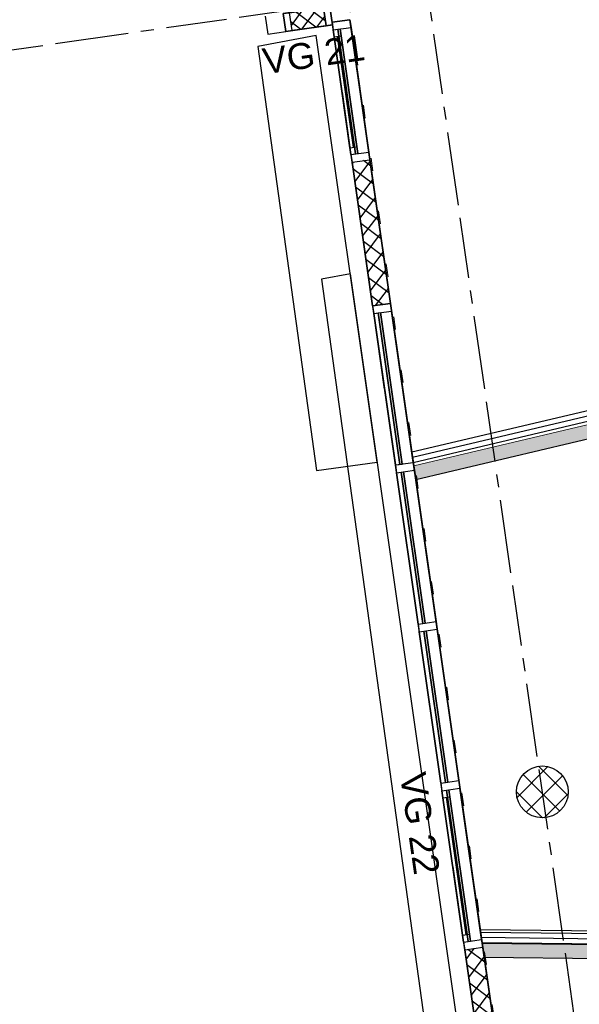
# Model space of a CAD drawing. Extents: x 1006 to 5197, y -24 to 263.
# Tile 104 of 124: x 1081.43 to 1085.75, y 12.36 to 19.96. Entities that reach past the tile are written whole.
import ezdxf

# ---------------------------------------------------------------- set-up
doc = ezdxf.new("R2010")
doc.units = 0
doc.header["$MEASUREMENT"] = 0
doc.linetypes.add('B0602', pattern=[0.3125, 0, -0.3125])
doc.linetypes.add('B0805', pattern=[1.3666666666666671, 0.5666666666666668, -0.1, 0.03333333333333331, -0.09999999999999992, 0.4666666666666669, -0.1000000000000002])
for name, color, linetype in [('21 Buitenwanden', 7, 'Continuous'), ('22 Niet Constr Binnenwanden', 7, 'Continuous'), ('23 Vloeren', 7, 'Continuous'), ('24 Trappen', 7, 'Continuous'), ('28 Draagconstructies', 7, 'Continuous'), ('A Stramien', 7, 'Continuous'), ('T Tekst algemeen', 7, 'Continuous'), ('T Tekst_dim 1_ 100', 7, 'Continuous'), ('Window Markers', 7, 'Continuous')]:
    doc.layers.add(name, color=color, linetype=linetype)
doc.styles.add('GENERATED_STYLE_3', font='Arial')
doc.styles.get("Standard").update_dxf_attribs({"font": 'txt', "bigfont": 'BIGFONT.SHX'})
doc.dimstyles.new('GENERATED_STYLE__5', dxfattribs={"dimtxt": 0.1799999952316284, "dimasz": 0.19, "dimexe": 0.18, "dimexo": 0.04, "dimgap": 0.09, "dimtad": 1, "dimtih": 1, "dimtoh": 1, "dimdec": 0, "dimzin": 0, "dimdsep": 46, "dimtxsty": 'Standard', "dimblk": 'ARROWHEAD_9', "dimblk1": 'ARROWHEAD_9', "dimblk2": 'ARROWHEAD_9', "dimcen": 0.09, "dimclrd": 7, "dimclre": 7, "dimclrt": 7, "dimadec": 1, "dimazin": 0, "dimtfac": 1, "dimtdec": 4, "dimtmove": 0, "dimatfit": 3, "dimfxl": 0, "dimtolj": 1, "dimtzin": 0, "dimarcsym": 0})

# ---------------------------------------------------------------- blocks, each defined once
blk = doc.blocks.new('SLAB_399_2', base_point=(1072.985624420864, 25.8483122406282))
at = {"layer": '23 Vloeren', "color": 255, "linetype": 'B0602', "lineweight": 0, "flags": 128}
blk.add_lwpolyline([(1072.985624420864, 25.8483122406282), (1082.120897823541, 29.47730748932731), (1083.104615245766, 22.58390028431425), (1086.920980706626, 23.13567233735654), (1086.970463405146, 23.14282657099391), (1087.041506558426, 22.64644695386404), (1086.992013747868, 22.6393633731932), (1087.188535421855, 20.77546021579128), (1083.427153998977, 20.23712148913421), (1083.45781805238, 20.02224290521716), (1083.965975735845, 20.09497155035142), (1085.765258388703, 7.523355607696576), (1079.746704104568, 6.661964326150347), (1080.506673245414, 1.352048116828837), (1090.065334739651, 1.352048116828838), (1090.065334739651, 2.35204629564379), (1094.799167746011, 2.35204629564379), (1091.548490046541, 25.06458195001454), (1088.657841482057, 24.65160328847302), (1088.150631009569, 28.19549075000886), (1091.041175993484, 28.60919313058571), (1089.765735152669, 37.52071812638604), (1074.170468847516, 34.62885869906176), (1072.532516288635, 34.62885869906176)], close=True, dxfattribs=at)
blk = doc.blocks.new('SSN_VLIESGEVEL 05 2DE', base_point=(988.2137332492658, 0))
at = {"layer": '21 Buitenwanden', "linetype": 'Continuous'}
h = blk.add_hatch(dxfattribs=at)
h.set_pattern_fill('Raster_100_0002', color=256, style=0, pattern_type=2)
h.set_pattern_definition([(44.99999999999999, (983.6155471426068, -0.05787783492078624), (-0.07071067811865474, 0.07071067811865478), []), (135, (983.6155471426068, -0.05787783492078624), (0.07071067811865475, 0.07071067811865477), [])])
h.paths.add_polyline_path([(983.095733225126, -0.14), (984.2157333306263, -0.14), (984.2157333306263, 0), (983.095733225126, 0)], flags=0)
h = blk.add_hatch(dxfattribs=at)
h.set_pattern_fill('Raster_100_0002', color=256, style=0, pattern_type=2)
h.set_pattern_definition([(44.99999999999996, (990.1032108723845, -0.05620352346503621), (-0.07071067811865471, 0.0707106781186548), []), (135, (990.1032108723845, -0.05620352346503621), (0.07071067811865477, 0.07071067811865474), [])])
h.paths.add_polyline_path([(989.2357331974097, -0.14), (990.4157333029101, -0.14), (990.4157333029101, 0), (989.2357331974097, 0)], flags=0)
for p, q in [((994.4237332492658, 0), (982.0037332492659, 0)), ((982.0037332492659, 0), (982.0037332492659, -0.14)), ((994.4237332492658, 0), (982.0037332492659, 0)), ((982.0037332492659, 0), (982.0637332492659, 0)), ((982.0037332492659, 0), (982.0037332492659, -0.14)), ((982.0037332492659, 0), (982.0037332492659, -0.14)), ((982.0037332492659, 0), (982.0037332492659, -0.14)), ((982.0037332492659, 0), (982.0037332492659, -0.14)), ((982.0037332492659, 0), (982.0037332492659, -0.14)), ((982.0037332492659, 0), (982.0037332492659, -0.14)), ((982.0037332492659, 0), (982.0037332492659, -0.14)), ((982.0037332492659, 0), (982.0037332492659, -0.14)), ((982.0037332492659, 0), (982.0037332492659, -0.14)), ((982.0037332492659, 0), (982.0037332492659, -0.14)), ((982.5497332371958, 0.0001), (982.0637332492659, 0.0001)), ((982.0637332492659, 0), (983.0357332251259, 0)), ((983.0357332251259, 0), (982.0637332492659, 0)), ((982.0637332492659, 0), (982.0637332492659, -0.05400000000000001)), ((982.0637332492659, 0), (982.0637332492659, -0.05400000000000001)), ((982.0637332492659, 0), (983.0357332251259, 0)), ((983.0357332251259, 0), (982.0637332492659, 0)), ((982.0637332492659, 0), (983.0357332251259, 0)), ((983.0357332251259, 0), (982.0637332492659, 0)), ((982.0637332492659, 0), (983.0357332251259, 0)), ((982.0637332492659, 0), (983.0357332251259, 0)), ((983.0357332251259, 0), (982.0637332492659, 0)), ((983.0357332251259, 0), (982.0637332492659, 0)), ((982.0637332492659, 0), (983.0357332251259, 0)), ((982.0637332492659, 0), (982.0637332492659, -0.14)), ((982.0637332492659, 0), (982.0637332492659, -0.14)), ((982.0637332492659, 0), (982.0637332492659, -0.14)), ((982.0637332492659, 0), (982.0637332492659, -0.14)), ((982.0637332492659, 0), (982.0637332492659, -0.14)), ((982.0637332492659, 0), (982.0637332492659, -0.14)), ((982.0637332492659, 0), (982.0637332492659, -0.14)), ((982.0637332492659, 0), (982.0637332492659, -0.14)), ((982.0637332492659, 0), (982.0637332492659, -0.14)), ((982.1177332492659, 0), (982.9817332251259, 0)), ((982.9817332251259, 0), (982.1177332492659, 0)), ((982.1177332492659, 0), (982.1177332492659, -0.05400000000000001)), ((982.1177332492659, 0), (982.1177332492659, -0.05400000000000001)), ((982.5497332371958, 0.0001), (983.0357332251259, 0.0001)), ((982.9817332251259, 0), (982.9817332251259, -0.05400000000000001)), ((982.9817332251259, 0), (982.9817332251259, -0.05400000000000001)), ((983.0357332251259, 0), (983.0357332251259, -0.05400000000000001)), ((983.0357332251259, 0), (983.0357332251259, -0.05400000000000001)), ((983.0357332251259, 0), (983.095733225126, 0)), ((983.0357332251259, 0), (983.0357332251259, -0.14)), ((983.0357332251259, 0), (983.0357332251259, -0.14)), ((983.0357332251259, 0), (983.0357332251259, -0.14)), ((983.0357332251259, 0), (983.0357332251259, -0.14)), ((983.0357332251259, 0), (983.0357332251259, -0.14)), ((983.0357332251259, 0), (983.0357332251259, -0.14)), ((983.0357332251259, 0), (983.0357332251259, -0.14)), ((983.0357332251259, 0), (983.0357332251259, -0.14)), ((983.0357332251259, 0), (983.0357332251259, -0.14)), ((984.2157333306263, 0), (983.095733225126, 0)), ((983.095733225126, 0), (983.095733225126, -0.14)), ((983.095733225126, 0), (984.2157333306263, 0)), ((983.095733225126, 0), (984.2157333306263, 0)), ((984.2157333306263, 0), (983.095733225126, 0)), ((983.095733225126, 0), (984.2157333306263, 0)), ((984.2157333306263, 0), (983.095733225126, 0)), ((983.095733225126, 0), (984.2157333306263, 0)), ((984.2157333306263, 0), (983.095733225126, 0)), ((983.095733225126, 0), (984.2157333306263, 0)), ((984.2157333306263, 0), (983.095733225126, 0)), ((983.095733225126, 0), (983.095733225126, -0.14)), ((983.095733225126, 0), (983.095733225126, -0.14)), ((983.095733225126, 0), (983.095733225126, -0.14)), ((983.095733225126, 0), (983.095733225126, -0.14)), ((983.095733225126, 0), (983.095733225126, -0.14)), ((983.095733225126, 0), (983.095733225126, -0.14)), ((983.095733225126, 0), (983.095733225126, -0.14)), ((983.095733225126, 0), (983.095733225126, -0.14)), ((983.095733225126, 0), (983.095733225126, -0.14)), ((984.2157333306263, -0.14), (984.2157333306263, 0)), ((984.2157333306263, 0), (984.2757333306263, 0)), ((984.2157333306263, 0), (984.2157333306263, -0.14)), ((984.2157333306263, 0), (984.2157333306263, -0.14)), ((984.2157333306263, 0), (984.2157333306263, -0.14)), ((984.2157333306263, 0), (984.2157333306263, -0.14)), ((984.2157333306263, 0), (984.2157333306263, -0.14)), ((984.2157333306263, 0), (984.2157333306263, -0.14)), ((984.2157333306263, 0), (984.2157333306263, -0.14)), ((984.2157333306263, 0), (984.2157333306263, -0.14)), ((984.2157333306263, 0), (984.2157333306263, -0.14)), ((984.8657332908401, 0.0001), (984.2757333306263, 0.0001)), ((984.2757333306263, 0), (985.455733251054, 0)), ((985.455733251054, 0), (984.2757333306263, 0)), ((984.2757333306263, 0), (984.2757333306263, -0.05400000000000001)), ((984.2757333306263, 0), (984.2757333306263, -0.05400000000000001)), ((984.2757333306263, 0), (985.455733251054, 0)), ((984.2757333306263, 0), (985.455733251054, 0)), ((985.455733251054, 0), (984.2757333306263, 0)), ((984.2757333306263, 0), (985.455733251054, 0)), ((985.455733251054, 0), (984.2757333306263, 0)), ((984.2757333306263, 0), (985.455733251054, 0)), ((985.455733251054, 0), (984.2757333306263, 0)), ((984.2757333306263, 0), (985.455733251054, 0)), ((985.455733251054, 0), (984.2757333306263, 0)), ((984.2757333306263, 0), (984.2757333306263, -0.14)), ((984.2757333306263, 0), (984.2757333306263, -0.14)), ((984.2757333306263, 0), (984.2757333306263, -0.14)), ((984.2757333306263, 0), (984.2757333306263, -0.14)), ((984.2757333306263, 0), (984.2757333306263, -0.14)), ((984.2757333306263, 0), (984.2757333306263, -0.14)), ((984.2757333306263, 0), (984.2757333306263, -0.14)), ((984.2757333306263, 0), (984.2757333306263, -0.14)), ((984.2757333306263, 0), (984.2757333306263, -0.14)), ((984.8657332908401, 0.0001), (985.455733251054, 0.0001)), ((985.455733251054, 0), (985.455733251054, -0.05400000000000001)), ((985.455733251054, 0), (985.455733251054, -0.05400000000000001)), ((985.455733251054, 0), (985.5157332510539, 0)), ((985.455733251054, 0), (985.455733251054, -0.14)), ((985.455733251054, 0), (985.455733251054, -0.14)), ((985.455733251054, 0), (985.455733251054, -0.14)), ((985.455733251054, 0), (985.455733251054, -0.14)), ((985.455733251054, 0), (985.455733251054, -0.14)), ((985.455733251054, 0), (985.455733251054, -0.14)), ((985.455733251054, 0), (985.455733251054, -0.14)), ((985.455733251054, 0), (985.455733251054, -0.14)), ((985.455733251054, 0), (985.455733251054, -0.14)), ((985.5157332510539, 0), (986.6957331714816, 0)), ((986.6957331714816, 0), (985.5157332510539, 0)), ((985.5157332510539, 0), (986.6957331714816, 0)), ((985.5157332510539, 0), (986.6957331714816, 0)), ((986.6957331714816, 0), (985.5157332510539, 0)), ((985.5157332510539, 0), (986.6957331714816, 0)), ((986.6957331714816, 0), (985.5157332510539, 0)), ((986.6957331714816, 0), (985.5157332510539, 0)), ((985.5157332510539, 0), (986.6957331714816, 0)), ((985.5157332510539, 0), (985.5157332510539, -0.14)), ((985.5157332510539, 0), (985.5157332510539, -0.14)), ((985.5157332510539, 0), (985.5157332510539, -0.14)), ((985.5157332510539, 0), (985.5157332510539, -0.14)), ((985.5157332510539, 0), (985.5157332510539, -0.14)), ((985.5157332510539, 0), (985.5157332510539, -0.14)), ((985.5157332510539, 0), (985.5157332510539, -0.14)), ((985.5157332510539, 0), (985.5157332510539, -0.14)), ((985.5157332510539, 0), (985.5157332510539, -0.14)), ((986.6957331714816, 0), (986.7557331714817, 0)), ((986.6957331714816, 0), (986.6957331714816, -0.14)), ((986.6957331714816, 0), (986.6957331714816, -0.14)), ((986.6957331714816, 0), (986.6957331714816, -0.14)), ((986.6957331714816, 0), (986.6957331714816, -0.14)), ((986.6957331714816, 0), (986.6957331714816, -0.14)), ((986.6957331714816, 0), (986.6957331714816, -0.14)), ((986.6957331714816, 0), (986.6957331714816, -0.14)), ((986.6957331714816, 0), (986.6957331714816, -0.14)), ((986.6957331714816, 0), (986.6957331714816, -0.14)), ((986.7557331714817, 0), (987.935733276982, 0)), ((986.7557331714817, 0), (987.935733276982, 0)), ((987.935733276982, 0), (986.7557331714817, 0)), ((986.7557331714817, 0), (987.935733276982, 0)), ((987.935733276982, 0), (986.7557331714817, 0)), ((986.7557331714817, 0), (987.935733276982, 0)), ((987.935733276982, 0), (986.7557331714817, 0)), ((986.7557331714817, 0), (987.935733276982, 0)), ((987.935733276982, 0), (986.7557331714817, 0)), ((986.7557331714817, 0), (986.7557331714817, -0.14)), ((986.7557331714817, 0), (986.7557331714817, -0.14)), ((986.7557331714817, 0), (986.7557331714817, -0.14)), ((986.7557331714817, 0), (986.7557331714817, -0.14)), ((986.7557331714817, 0), (986.7557331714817, -0.14)), ((986.7557331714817, 0), (986.7557331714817, -0.14)), ((986.7557331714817, 0), (986.7557331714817, -0.14)), ((986.7557331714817, 0), (986.7557331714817, -0.14)), ((986.7557331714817, 0), (986.7557331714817, -0.14)), ((987.935733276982, 0), (987.995733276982, 0)), ((987.935733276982, 0), (987.935733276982, -0.14)), ((987.935733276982, 0), (987.935733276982, -0.14)), ((987.935733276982, 0), (987.935733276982, -0.14)), ((987.935733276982, 0), (987.935733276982, -0.14)), ((987.935733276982, 0), (987.935733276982, -0.14)), ((987.935733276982, 0), (987.935733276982, -0.14)), ((987.935733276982, 0), (987.935733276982, -0.14)), ((987.935733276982, 0), (987.935733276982, -0.14)), ((987.935733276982, 0), (987.935733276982, -0.14)), ((988.5857332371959, 0.0001), (987.995733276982, 0.0001)), ((987.995733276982, 0), (989.1757331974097, 0)), ((989.1757331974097, 0), (987.995733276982, 0)), ((987.995733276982, 0), (987.995733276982, -0.05400000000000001)), ((987.995733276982, 0), (987.995733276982, -0.05400000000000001)), ((987.995733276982, 0), (989.1757331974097, 0)), ((987.995733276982, 0), (989.1757331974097, 0)), ((989.1757331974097, 0), (987.995733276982, 0)), ((987.995733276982, 0), (989.1757331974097, 0)), ((989.1757331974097, 0), (987.995733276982, 0)), ((987.995733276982, 0), (989.1757331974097, 0)), ((989.1757331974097, 0), (987.995733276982, 0)), ((987.995733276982, 0), (989.1757331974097, 0)), ((989.1757331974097, 0), (987.995733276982, 0)), ((987.995733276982, 0), (987.995733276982, -0.14)), ((987.995733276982, 0), (987.995733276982, -0.14)), ((987.995733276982, 0), (987.995733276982, -0.14)), ((987.995733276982, 0), (987.995733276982, -0.14)), ((987.995733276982, 0), (987.995733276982, -0.14)), ((987.995733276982, 0), (987.995733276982, -0.14)), ((987.995733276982, 0), (987.995733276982, -0.14)), ((987.995733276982, 0), (987.995733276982, -0.14)), ((987.995733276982, 0), (987.995733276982, -0.14)), ((988.0497332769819, 0), (989.1217331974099, 0)), ((989.1217331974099, 0), (988.0497332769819, 0)), ((988.0497332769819, 0), (988.0497332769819, -0.05400000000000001)), ((988.0497332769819, 0), (988.0497332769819, -0.05400000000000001)), ((988.5857332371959, 0.0001), (989.1757331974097, 0.0001)), ((989.1217331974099, 0), (989.1217331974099, -0.05400000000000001)), ((989.1217331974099, 0), (989.1217331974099, -0.05400000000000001)), ((989.1757331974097, 0), (989.1757331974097, -0.05400000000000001)), ((989.1757331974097, 0), (989.1757331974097, -0.05400000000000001)), ((989.1757331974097, 0), (989.2357331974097, 0)), ((989.1757331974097, 0), (989.1757331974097, -0.14)), ((989.1757331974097, 0), (989.1757331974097, -0.14)), ((989.1757331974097, 0), (989.1757331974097, -0.14)), ((989.1757331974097, 0), (989.1757331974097, -0.14)), ((989.1757331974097, 0), (989.1757331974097, -0.14)), ((989.1757331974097, 0), (989.1757331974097, -0.14)), ((989.1757331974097, 0), (989.1757331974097, -0.14)), ((989.1757331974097, 0), (989.1757331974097, -0.14)), ((989.1757331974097, 0), (989.1757331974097, -0.14)), ((990.4157333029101, 0), (989.2357331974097, 0)), ((989.2357331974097, 0), (989.2357331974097, -0.14)), ((989.2357331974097, 0), (991.6557332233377, 0)), ((990.4157333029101, 0), (989.2357331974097, 0)), ((989.2357331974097, 0), (990.4157333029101, 0)), ((989.2357331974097, 0), (990.4157333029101, 0)), ((990.4157333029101, 0), (989.2357331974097, 0)), ((989.2357331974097, 0), (990.4157333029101, 0)), ((990.4157333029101, 0), (989.2357331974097, 0)), ((989.2357331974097, 0), (990.4157333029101, 0)), ((990.4157333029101, 0), (989.2357331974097, 0)), ((989.2357331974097, 0), (989.2357331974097, -0.14)), ((989.2357331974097, 0), (989.2357331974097, -0.14)), ((989.2357331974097, 0), (989.2357331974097, -0.14)), ((989.2357331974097, 0), (989.2357331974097, -0.14)), ((989.2357331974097, 0), (989.2357331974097, -0.14)), ((989.2357331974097, 0), (989.2357331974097, -0.14)), ((989.2357331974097, 0), (989.2357331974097, -0.14)), ((989.2357331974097, 0), (989.2357331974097, -0.14)), ((989.2357331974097, 0), (989.2357331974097, -0.14)), ((982.0637332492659, -0.036), (983.0357332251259, -0.036)), ((983.0357332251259, -0.036), (982.0637332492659, -0.036)), ((982.0637332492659, -0.036), (982.0637332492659, -0.054)), ((982.0637332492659, -0.036), (982.0637332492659, -0.054)), ((982.0637332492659, -0.05400000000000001), (983.0357332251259, -0.05400000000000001)), ((983.0357332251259, -0.05400000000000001), (982.0637332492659, -0.05400000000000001)), ((982.0637332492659, -0.054), (983.0357332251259, -0.054)), ((983.0357332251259, -0.054), (982.0637332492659, -0.054)), ((982.0637332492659, -0.054), (983.0357332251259, -0.054)), ((983.0357332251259, -0.054), (982.0637332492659, -0.054)), ((982.0637332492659, -0.054), (982.0637332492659, -0.0541)), ((982.0637332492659, -0.054), (982.0637332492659, -0.0541)), ((982.0637332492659, -0.054), (983.0357332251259, -0.054)), ((983.0357332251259, -0.054), (982.0637332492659, -0.054)), ((982.0637332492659, -0.054), (982.0637332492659, -0.0541)), ((982.0637332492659, -0.054), (982.0637332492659, -0.0541)), ((982.0637332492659, -0.0541), (983.0357332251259, -0.0541)), ((983.0357332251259, -0.0541), (982.0637332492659, -0.0541)), ((982.0637332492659, -0.0541), (983.0357332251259, -0.0541)), ((983.0357332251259, -0.0541), (982.0637332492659, -0.0541)), ((982.1177332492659, -0.027), (982.9817332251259, -0.027)), ((982.9817332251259, -0.027), (982.1177332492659, -0.027)), ((982.1177332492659, -0.05400000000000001), (982.9817332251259, -0.05400000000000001)), ((982.9817332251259, -0.05400000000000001), (982.1177332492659, -0.05400000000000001)), ((983.0357332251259, -0.036), (983.0357332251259, -0.054)), ((983.0357332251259, -0.036), (983.0357332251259, -0.054)), ((983.0357332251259, -0.054), (983.0357332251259, -0.0541)), ((983.0357332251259, -0.054), (983.0357332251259, -0.0541)), ((983.0357332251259, -0.054), (983.0357332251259, -0.0541)), ((983.0357332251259, -0.054), (983.0357332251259, -0.0541)), ((984.2757333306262, -0.036), (985.455733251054, -0.036)), ((985.455733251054, -0.036), (984.2757333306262, -0.036)), ((984.2757333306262, -0.036), (984.2757333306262, -0.054)), ((984.2757333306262, -0.036), (984.2757333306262, -0.054)), ((984.2757333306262, -0.054), (985.455733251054, -0.054)), ((985.455733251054, -0.054), (984.2757333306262, -0.054)), ((984.2757333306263, -0.05400000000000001), (985.455733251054, -0.05400000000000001)), ((985.455733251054, -0.05400000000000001), (984.2757333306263, -0.05400000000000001)), ((984.2757333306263, -0.054), (985.455733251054, -0.054)), ((985.455733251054, -0.054), (984.2757333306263, -0.054)), ((984.2757333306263, -0.054), (984.2757333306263, -0.0541)), ((984.2757333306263, -0.054), (984.2757333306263, -0.0541)), ((984.2757333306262, -0.054), (985.455733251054, -0.054)), ((985.455733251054, -0.054), (984.2757333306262, -0.054)), ((984.2757333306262, -0.054), (984.2757333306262, -0.0541)), ((984.2757333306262, -0.054), (984.2757333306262, -0.0541)), ((984.2757333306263, -0.0541), (985.455733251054, -0.0541)), ((985.455733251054, -0.0541), (984.2757333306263, -0.0541)), ((984.2757333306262, -0.0541), (985.455733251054, -0.0541)), ((985.455733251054, -0.0541), (984.2757333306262, -0.0541)), ((985.455733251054, -0.036), (985.455733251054, -0.054)), ((985.455733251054, -0.036), (985.455733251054, -0.054)), ((985.455733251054, -0.054), (985.455733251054, -0.0541)), ((985.455733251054, -0.054), (985.455733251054, -0.0541)), ((985.455733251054, -0.054), (985.455733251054, -0.0541)), ((985.455733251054, -0.054), (985.455733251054, -0.0541)), ((985.5157332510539, -0.036), (986.6957331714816, -0.036)), ((986.6957331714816, -0.036), (985.5157332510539, -0.036)), ((985.5157332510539, -0.036), (985.5157332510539, -0.054)), ((985.5157332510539, -0.036), (985.5157332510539, -0.054)), ((985.5157332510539, -0.036), (986.6957331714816, -0.036)), ((986.6957331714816, -0.036), (985.5157332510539, -0.036)), ((985.5157332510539, -0.036), (985.5157332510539, -0.054)), ((985.5157332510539, -0.036), (985.5157332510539, -0.054)), ((985.5157332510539, -0.054), (986.6957331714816, -0.054)), ((986.6957331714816, -0.054), (985.5157332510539, -0.054)), ((985.5157332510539, -0.054), (985.5157332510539, -0.0541)), ((985.5157332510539, -0.054), (985.5157332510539, -0.0541)), ((985.5157332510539, -0.054), (986.6957331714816, -0.054)), ((986.6957331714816, -0.054), (985.5157332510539, -0.054)), ((985.5157332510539, -0.054), (986.6957331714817, -0.054)), ((986.6957331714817, -0.054), (985.5157332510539, -0.054)), ((985.5157332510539, -0.054), (985.5157332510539, -0.0541)), ((985.5157332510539, -0.054), (985.5157332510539, -0.0541)), ((985.5157332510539, -0.054), (986.6957331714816, -0.054)), ((986.6957331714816, -0.054), (985.5157332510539, -0.054)), ((985.5157332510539, -0.0541), (986.6957331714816, -0.0541)), ((986.6957331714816, -0.0541), (985.5157332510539, -0.0541)), ((985.5157332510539, -0.0541), (986.6957331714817, -0.0541)), ((986.6957331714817, -0.0541), (985.5157332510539, -0.0541)), ((986.6957331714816, -0.036), (986.6957331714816, -0.054)), ((986.6957331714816, -0.036), (986.6957331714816, -0.054)), ((986.6957331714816, -0.036), (986.6957331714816, -0.054)), ((986.6957331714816, -0.036), (986.6957331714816, -0.054)), ((986.6957331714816, -0.054), (986.6957331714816, -0.0541)), ((986.6957331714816, -0.054), (986.6957331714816, -0.0541)), ((986.6957331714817, -0.054), (986.6957331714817, -0.0541)), ((986.6957331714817, -0.054), (986.6957331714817, -0.0541)), ((986.7557331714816, -0.036), (987.9357332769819, -0.036)), ((987.9357332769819, -0.036), (986.7557331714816, -0.036)), ((986.7557331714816, -0.036), (986.7557331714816, -0.054)), ((986.7557331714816, -0.036), (986.7557331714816, -0.054)), ((986.7557331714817, -0.036), (987.935733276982, -0.036)), ((987.935733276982, -0.036), (986.7557331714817, -0.036)), ((986.7557331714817, -0.036), (986.7557331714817, -0.054)), ((986.7557331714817, -0.036), (986.7557331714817, -0.054)), ((986.7557331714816, -0.054), (987.935733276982, -0.054)), ((987.935733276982, -0.054), (986.7557331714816, -0.054)), ((986.7557331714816, -0.054), (986.7557331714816, -0.0541)), ((986.7557331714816, -0.054), (986.7557331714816, -0.0541)), ((986.7557331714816, -0.054), (987.935733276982, -0.054)), ((987.935733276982, -0.054), (986.7557331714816, -0.054)), ((986.7557331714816, -0.054), (986.7557331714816, -0.0541)), ((986.7557331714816, -0.054), (986.7557331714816, -0.0541)), ((986.7557331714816, -0.054), (987.9357332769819, -0.054)), ((987.9357332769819, -0.054), (986.7557331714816, -0.054)), ((986.7557331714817, -0.054), (987.935733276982, -0.054)), ((987.935733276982, -0.054), (986.7557331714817, -0.054)), ((986.7557331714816, -0.0541), (987.935733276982, -0.0541)), ((987.935733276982, -0.0541), (986.7557331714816, -0.0541)), ((986.7557331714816, -0.0541), (987.935733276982, -0.0541)), ((987.935733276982, -0.0541), (986.7557331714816, -0.0541)), ((987.9357332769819, -0.036), (987.9357332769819, -0.054)), ((987.9357332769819, -0.036), (987.9357332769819, -0.054)), ((987.935733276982, -0.036), (987.935733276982, -0.054)), ((987.935733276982, -0.036), (987.935733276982, -0.054)), ((987.935733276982, -0.054), (987.935733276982, -0.0541)), ((987.935733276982, -0.054), (987.935733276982, -0.0541)), ((987.935733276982, -0.054), (987.935733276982, -0.0541)), ((987.935733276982, -0.054), (987.935733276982, -0.0541)), ((987.995733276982, -0.036), (989.1757331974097, -0.036)), ((989.1757331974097, -0.036), (987.995733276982, -0.036)), ((987.995733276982, -0.036), (987.995733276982, -0.054)), ((987.995733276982, -0.036), (987.995733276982, -0.054)), ((987.995733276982, -0.054), (989.1757331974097, -0.054)), ((989.1757331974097, -0.054), (987.995733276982, -0.054)), ((987.995733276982, -0.054), (987.995733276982, -0.0541)), ((987.995733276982, -0.054), (987.995733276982, -0.0541)), ((987.995733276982, -0.05400000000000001), (989.1757331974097, -0.05400000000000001)), ((989.1757331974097, -0.05400000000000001), (987.995733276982, -0.05400000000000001)), ((987.995733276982, -0.054), (989.1757331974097, -0.054)), ((989.1757331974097, -0.054), (987.995733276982, -0.054)), ((987.995733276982, -0.054), (989.1757331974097, -0.054)), ((989.1757331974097, -0.054), (987.995733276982, -0.054)), ((987.995733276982, -0.054), (987.995733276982, -0.0541)), ((987.995733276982, -0.054), (987.995733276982, -0.0541)), ((987.995733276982, -0.0541), (989.1757331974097, -0.0541)), ((989.1757331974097, -0.0541), (987.995733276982, -0.0541)), ((987.995733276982, -0.0541), (989.1757331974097, -0.0541)), ((989.1757331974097, -0.0541), (987.995733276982, -0.0541)), ((988.0497332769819, -0.027), (989.1217331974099, -0.027)), ((989.1217331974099, -0.027), (988.0497332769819, -0.027)), ((988.0497332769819, -0.05400000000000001), (989.1217331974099, -0.05400000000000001)), ((989.1217331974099, -0.05400000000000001), (988.0497332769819, -0.05400000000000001)), ((989.1757331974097, -0.036), (989.1757331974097, -0.054)), ((989.1757331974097, -0.036), (989.1757331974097, -0.054)), ((989.1757331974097, -0.054), (989.1757331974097, -0.0541)), ((989.1757331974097, -0.054), (989.1757331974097, -0.0541)), ((989.1757331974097, -0.054), (989.1757331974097, -0.0541)), ((989.1757331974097, -0.054), (989.1757331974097, -0.0541)), ((982.0037332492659, -0.14), (994.4237332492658, -0.14)), ((994.4237332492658, -0.14), (982.0037332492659, -0.14)), ((982.0037332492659, -0.14), (982.0637332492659, -0.14)), ((982.0637332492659, -0.14), (983.0357332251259, -0.14)), ((983.0357332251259, -0.14), (982.0637332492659, -0.14)), ((982.0637332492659, -0.14), (983.0357332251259, -0.14)), ((983.0357332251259, -0.14), (982.0637332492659, -0.14)), ((982.0637332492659, -0.14), (983.0357332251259, -0.14)), ((982.0637332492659, -0.14), (983.0357332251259, -0.14)), ((983.0357332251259, -0.14), (982.0637332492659, -0.14)), ((983.0357332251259, -0.14), (982.0637332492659, -0.14)), ((982.0637332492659, -0.14), (983.0357332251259, -0.14)), ((983.0357332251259, -0.14), (983.095733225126, -0.14)), ((983.095733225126, -0.14), (984.2157333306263, -0.14)), ((983.095733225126, -0.14), (984.2157333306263, -0.14)), ((983.095733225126, -0.14), (984.2157333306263, -0.14)), ((984.2157333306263, -0.14), (983.095733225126, -0.14)), ((983.095733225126, -0.14), (984.2157333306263, -0.14)), ((984.2157333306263, -0.14), (983.095733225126, -0.14)), ((983.095733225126, -0.14), (984.2157333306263, -0.14)), ((984.2157333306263, -0.14), (983.095733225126, -0.14)), ((983.095733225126, -0.14), (984.2157333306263, -0.14)), ((984.2157333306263, -0.14), (983.095733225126, -0.14)), ((984.2157333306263, -0.14), (984.2757333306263, -0.14)), ((984.2757333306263, -0.14), (985.455733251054, -0.14)), ((984.2757333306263, -0.14), (985.455733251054, -0.14)), ((985.455733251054, -0.14), (984.2757333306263, -0.14)), ((984.2757333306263, -0.14), (985.455733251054, -0.14)), ((985.455733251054, -0.14), (984.2757333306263, -0.14)), ((984.2757333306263, -0.14), (985.455733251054, -0.14)), ((985.455733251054, -0.14), (984.2757333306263, -0.14)), ((984.2757333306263, -0.14), (985.455733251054, -0.14)), ((985.455733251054, -0.14), (984.2757333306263, -0.14)), ((985.455733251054, -0.14), (985.5157332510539, -0.14)), ((985.5157332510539, -0.14), (986.6957331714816, -0.14)), ((986.6957331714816, -0.14), (985.5157332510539, -0.14)), ((985.5157332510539, -0.14), (986.6957331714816, -0.14)), ((985.5157332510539, -0.14), (986.6957331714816, -0.14)), ((986.6957331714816, -0.14), (985.5157332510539, -0.14)), ((985.5157332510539, -0.14), (986.6957331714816, -0.14)), ((986.6957331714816, -0.14), (985.5157332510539, -0.14)), ((986.6957331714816, -0.14), (985.5157332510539, -0.14)), ((985.5157332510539, -0.14), (986.6957331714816, -0.14)), ((986.6957331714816, -0.14), (986.7557331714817, -0.14)), ((986.7557331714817, -0.14), (987.935733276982, -0.14)), ((986.7557331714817, -0.14), (987.935733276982, -0.14)), ((987.935733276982, -0.14), (986.7557331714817, -0.14)), ((986.7557331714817, -0.14), (987.935733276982, -0.14)), ((987.935733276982, -0.14), (986.7557331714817, -0.14)), ((986.7557331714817, -0.14), (987.935733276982, -0.14)), ((987.935733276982, -0.14), (986.7557331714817, -0.14)), ((986.7557331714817, -0.14), (987.935733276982, -0.14)), ((987.935733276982, -0.14), (986.7557331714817, -0.14)), ((987.935733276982, -0.14), (987.995733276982, -0.14)), ((987.995733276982, -0.14), (989.1757331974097, -0.14)), ((987.995733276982, -0.14), (989.1757331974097, -0.14)), ((989.1757331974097, -0.14), (987.995733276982, -0.14)), ((987.995733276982, -0.14), (989.1757331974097, -0.14)), ((989.1757331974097, -0.14), (987.995733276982, -0.14)), ((987.995733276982, -0.14), (989.1757331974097, -0.14)), ((989.1757331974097, -0.14), (987.995733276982, -0.14)), ((987.995733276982, -0.14), (989.1757331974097, -0.14)), ((989.1757331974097, -0.14), (987.995733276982, -0.14)), ((989.1757331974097, -0.14), (989.2357331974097, -0.14)), ((989.2357331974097, -0.14), (990.4157333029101, -0.14)), ((989.2357331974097, -0.14), (991.6557332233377, -0.14)), ((990.4157333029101, -0.14), (989.2357331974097, -0.14)), ((989.2357331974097, -0.14), (990.4157333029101, -0.14)), ((989.2357331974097, -0.14), (990.4157333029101, -0.14)), ((990.4157333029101, -0.14), (989.2357331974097, -0.14)), ((989.2357331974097, -0.14), (990.4157333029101, -0.14)), ((990.4157333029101, -0.14), (989.2357331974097, -0.14)), ((989.2357331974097, -0.14), (990.4157333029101, -0.14)), ((990.4157333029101, -0.14), (989.2357331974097, -0.14))]:
    blk.add_line(p, q, dxfattribs=at)
blk = doc.blocks.new('D Marker 11_8', base_point=(988.2137332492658, 0))
at = {"layer": 'Window Markers', "linetype": 'Continuous', "insert": (988.6025284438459, 0.3068204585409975), "char_height": 0.2, "attachment_point": 7, "rotation": 180, "style": 'GENERATED_STYLE_3'}
blk.add_mtext('{VG 22}', dxfattribs=at)
blk = doc.blocks.new('WALL_186_2', base_point=(1085.75547399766, 7.521955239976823))
at = {"layer": '21 Buitenwanden', "linetype": 'Continuous'}
blk.add_line((1083.975987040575, 19.95525834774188), (1083.83739926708, 19.93542330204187), dxfattribs=at)
at = {"layer": '21 Buitenwanden', "linetype": 'Continuous', "xscale": -0.9999999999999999, "rotation": 98.14500849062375}
blk.add_blockref('SSN_VLIESGEVEL 05 2DE', (1084.717225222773, 13.78806563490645), dxfattribs=at)
at = {"layer": 'Window Markers', "rotation": 98.14500849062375}
blk.add_blockref('D Marker 11_8', (1084.717225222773, 13.78806563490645), dxfattribs=at)
blk = doc.blocks.new('SSN_VLIESGEVEL 04 2DE', base_point=(988.2137332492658, 0))
at = {"layer": '21 Buitenwanden', "linetype": 'Continuous'}
h = blk.add_hatch(dxfattribs=at)
h.set_pattern_fill('Raster_100_0002', color=256, style=0, pattern_type=2)
h.set_pattern_definition([(45.00000000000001, (988.2915054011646, -0.02670253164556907), (-0.07071067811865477, 0.07071067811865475), []), (135, (988.2915054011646, -0.02670253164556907), (0.07071067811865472, 0.0707106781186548), [])])
h.paths.add_polyline_path([(988.0537332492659, -0.14), (988.3737332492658, -0.14), (988.3737332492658, 0), (988.0537332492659, 0)], flags=0)
for p, q in [((987.9937332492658, 0), (988.4337332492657, 0)), ((987.9937332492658, -0.14), (987.9937332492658, 0)), ((988.4337332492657, 0), (987.9937332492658, 0)), ((987.9937332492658, 0), (988.0537332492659, 0)), ((987.9937332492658, 0), (987.9937332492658, -0.14)), ((987.9937332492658, 0), (987.9937332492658, -0.14)), ((987.9937332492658, 0), (987.9937332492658, -0.14)), ((987.9937332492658, 0), (987.9937332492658, -0.14)), ((987.9937332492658, 0), (987.9937332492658, -0.14)), ((987.9937332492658, 0), (987.9937332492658, -0.14)), ((987.9937332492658, 0), (987.9937332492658, -0.14)), ((987.9937332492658, 0), (987.9937332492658, -0.14)), ((987.9937332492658, 0), (987.9937332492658, -0.14)), ((987.9937332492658, 0), (987.9937332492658, -0.14)), ((988.3737332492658, 0), (988.0537332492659, 0)), ((988.0537332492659, 0), (988.0537332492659, -0.14)), ((988.0537332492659, 0), (988.3737332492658, 0)), ((988.3737332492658, 0), (988.0537332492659, 0)), ((988.0537332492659, 0), (988.3737332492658, 0)), ((988.3737332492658, 0), (988.0537332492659, 0)), ((988.0537332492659, 0), (988.3737332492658, 0)), ((988.3737332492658, 0), (988.0537332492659, 0)), ((988.0537332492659, 0), (988.3737332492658, 0)), ((988.0537332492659, 0), (988.3737332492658, 0)), ((988.3737332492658, 0), (988.0537332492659, 0)), ((988.0537332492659, 0), (988.0537332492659, -0.14)), ((988.0537332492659, 0), (988.0537332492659, -0.14)), ((988.0537332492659, 0), (988.0537332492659, -0.14)), ((988.0537332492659, 0), (988.0537332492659, -0.14)), ((988.0537332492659, 0), (988.0537332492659, -0.14)), ((988.0537332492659, 0), (988.0537332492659, -0.14)), ((988.0537332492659, 0), (988.0537332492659, -0.14)), ((988.0537332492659, 0), (988.0537332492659, -0.14)), ((988.0537332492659, 0), (988.0537332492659, -0.14)), ((988.3737332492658, -0.14), (988.3737332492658, 0)), ((988.3737332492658, 0), (988.4337332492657, 0)), ((988.3737332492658, 0), (988.3737332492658, -0.14)), ((988.3737332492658, 0), (988.3737332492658, -0.14)), ((988.3737332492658, 0), (988.3737332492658, -0.14)), ((988.3737332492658, 0), (988.3737332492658, -0.14)), ((988.3737332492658, 0), (988.3737332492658, -0.14)), ((988.3737332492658, 0), (988.3737332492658, -0.14)), ((988.3737332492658, 0), (988.3737332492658, -0.14)), ((988.3737332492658, 0), (988.3737332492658, -0.14)), ((988.3737332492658, 0), (988.3737332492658, -0.14)), ((988.4337332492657, 0), (988.4337332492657, -0.14)), ((988.4337332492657, 0), (988.4337332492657, -0.14)), ((988.4337332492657, 0), (988.4337332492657, -0.14)), ((988.4337332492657, -0.14), (987.9937332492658, -0.14)), ((988.4337332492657, -0.14), (987.9937332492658, -0.14)), ((987.9937332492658, -0.14), (988.0537332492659, -0.14)), ((988.0537332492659, -0.14), (988.3737332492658, -0.14)), ((988.0537332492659, -0.14), (988.3737332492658, -0.14)), ((988.3737332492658, -0.14), (988.0537332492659, -0.14)), ((988.0537332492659, -0.14), (988.3737332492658, -0.14)), ((988.3737332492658, -0.14), (988.0537332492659, -0.14)), ((988.0537332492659, -0.14), (988.3737332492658, -0.14)), ((988.3737332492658, -0.14), (988.0537332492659, -0.14)), ((988.0537332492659, -0.14), (988.3737332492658, -0.14)), ((988.0537332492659, -0.14), (988.3737332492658, -0.14)), ((988.3737332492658, -0.14), (988.0537332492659, -0.14)), ((988.3737332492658, -0.14), (988.4337332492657, -0.14))]:
    blk.add_line(p, q, dxfattribs=at)
blk = doc.blocks.new('D Marker 11_11', base_point=(988.2137332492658, 0))
at = {"layer": 'Window Markers', "linetype": 'Continuous', "insert": (988.6025284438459, 0.3068204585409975), "char_height": 0.2, "attachment_point": 7, "rotation": 180, "style": 'GENERATED_STYLE_3'}
blk.add_mtext('{VG 21}', dxfattribs=at)
blk = doc.blocks.new('WALL_319_2', base_point=(1083.95902492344, 20.07377293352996))
at = {"layer": '21 Buitenwanden', "linetype": 'Continuous'}
for p, q in [((1083.460191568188, 20.00237859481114), (1083.480026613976, 19.8637908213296)), ((1083.820437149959, 20.05393788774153), (1083.840272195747, 19.91535011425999)), ((1083.321660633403, 19.98255168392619), (1083.341495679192, 19.84396391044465)), ((1083.341495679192, 19.84396391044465), (1083.480026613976, 19.8637908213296))]:
    blk.add_line(p, q, dxfattribs=at)
at = {"layer": '21 Buitenwanden', "linetype": 'Continuous', "xscale": -0.8270830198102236, "rotation": 188.1450085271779}
blk.add_blockref('SSN_VLIESGEVEL 04 2DE', (1083.660149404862, 19.8895704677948), dxfattribs=at)
at = {"layer": 'Window Markers', "rotation": 188.1450085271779}
blk.add_blockref('D Marker 11_11', (1083.660149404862, 19.8895704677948), dxfattribs=at)
blk = doc.blocks.new('WALL_239_2', base_point=(1090.164192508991, 17.85527046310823))
at = {"layer": '22 Niet Constr Binnenwanden', "linetype": 'Continuous'}
h = blk.add_hatch(dxfattribs=at)
h.set_pattern_fill('04_50___0002', color=256, style=0, pattern_type=2)
h.set_pattern_definition([(-166.728261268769, (988.2137332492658, 0), (-0.00918278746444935, 0.03893168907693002), [])])
h.paths.add_polyline_path([(1084.468808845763, 16.51190471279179), (1090.164192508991, 17.85527046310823), (1090.149256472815, 17.95962878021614), (1084.453872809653, 16.61626302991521)], flags=0)
h = blk.add_hatch(dxfattribs=at)
h.set_pattern_fill('03_25___0002', color=256, style=0, pattern_type=2)
h.set_pattern_definition([(-166.728261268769, (988.2137332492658, 0), (-0.006887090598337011, 0.02919876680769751), [0, -0.03])])
h.paths.add_polyline_path([(1084.483744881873, 16.40754639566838), (1090.179128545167, 17.75091214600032), (1090.164192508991, 17.85527046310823), (1084.468808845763, 16.51190471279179)], flags=0)
for p, q in [((1090.149256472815, 17.95962878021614), (1084.453872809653, 16.61626302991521)), ((1090.179128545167, 17.75091214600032), (1090.164192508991, 17.85527046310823)), ((1084.483744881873, 16.40754639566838), (1090.179128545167, 17.75091214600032)), ((1084.453872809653, 16.61626302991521), (1084.483744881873, 16.40754639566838))]:
    blk.add_line(p, q, dxfattribs=at)
at = {"layer": '22 Niet Constr Binnenwanden', "color": 255, "linetype": 'Continuous', "lineweight": 0}
blk.add_line((1084.468808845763, 16.51190471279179), (1090.164192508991, 17.85527046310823), dxfattribs=at)
blk = doc.blocks.new('WALL_495_2', base_point=(1090.894600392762, 12.75189922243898))
at = {"layer": '22 Niet Constr Binnenwanden', "linetype": 'Continuous'}
h = blk.add_hatch(dxfattribs=at)
h.set_pattern_fill('04_50___0002', color=256, style=0, pattern_type=2)
h.set_pattern_definition([(179.2850461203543, (988.2137332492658, 0), (0.0004991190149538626, 0.03999688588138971), [])])
h.paths.add_polyline_path([(1084.996416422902, 12.8255023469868), (1090.894600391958, 12.751899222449), (1090.87954445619, 12.85709527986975), (1084.981360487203, 12.93069840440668)], flags=0)
h = blk.add_hatch(dxfattribs=at)
h.set_pattern_fill('03_25___0002', color=256, style=0, pattern_type=2)
h.set_pattern_definition([(179.2850461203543, (988.2137332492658, 0), (0.0003743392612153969, 0.02999766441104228), [0, -0.03])])
h.paths.add_polyline_path([(1085.011472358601, 12.72030628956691), (1090.909656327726, 12.64670316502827), (1090.894600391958, 12.751899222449), (1084.996416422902, 12.8255023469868)], flags=0)
for p, q in [((1090.87954445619, 12.85709527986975), (1084.981360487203, 12.93069840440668)), ((1084.981360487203, 12.93069840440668), (1085.011472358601, 12.72030628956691)), ((1085.011472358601, 12.72030628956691), (1090.909656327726, 12.64670316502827)), ((1090.909656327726, 12.64670316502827), (1090.894600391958, 12.751899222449))]:
    blk.add_line(p, q, dxfattribs=at)
at = {"layer": '22 Niet Constr Binnenwanden', "color": 255, "linetype": 'Continuous', "lineweight": 0}
blk.add_line((1084.996416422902, 12.8255023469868), (1090.894600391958, 12.751899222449), dxfattribs=at)
blk = doc.blocks.new('*D442', base_point=(988.2137332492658, 0))
at = {"layer": 'T Tekst algemeen', "linetype": 'Continuous'}
for p, q in [((1090.803797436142, 13.38634088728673), (1090.683201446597, 13.46020973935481)), ((1090.729928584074, 13.26574489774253), (1090.683201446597, 13.46020973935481)), ((1090.803797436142, 13.38634088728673), (1090.729928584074, 13.26574489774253)), ((1090.344947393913, 12.86376648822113), (1090.256103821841, 12.97379748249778)), ((1090.256103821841, 12.97379748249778), (1090.45497838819, 12.952610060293)), ((1090.344947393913, 12.86376648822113), (1090.45497838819, 12.952610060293))]:
    blk.add_line(p, q, dxfattribs=at)
blk.add_arc((1090.87954445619, 12.85709527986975), 0.5346386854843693, 108.8774211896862, 168.5526334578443, dxfattribs=at)
at = {"layer": 'T Tekst algemeen', "insert": (1089.763363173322, 13.41861717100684), "char_height": 0.1799999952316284, "attachment_point": 1, "style": 'GENERATED_STYLE_3'}
blk.add_mtext('{81,1°}', dxfattribs=at)
blk = doc.blocks.new('ARROWHEAD_9')
at = {"color": 0, "linetype": 'Continuous', "lineweight": 0}
blk.add_line((0, 0), (-1, 0), dxfattribs=at)
at = {"color": 0, "linetype": 'Continuous', "lineweight": 0, "flags": 128}
blk.add_lwpolyline([(-0.525, 0.525), (0, 0), (-0.525, -0.525)], close=True, dxfattribs=at)
blk = doc.blocks.new('*D444', base_point=(988.2137332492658, 0))
at = {"layer": 'T Tekst algemeen', "linetype": 'Continuous'}
for p, q in [((1090.106357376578, 18.25936543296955), (1089.980744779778, 18.32433831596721)), ((1090.041384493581, 18.13375283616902), (1089.980744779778, 18.32433831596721)), ((1090.106357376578, 18.25936543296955), (1090.041384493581, 18.13375283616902)), ((1089.748198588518, 17.98333130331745), (1089.94776649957, 17.99647089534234)), ((1089.854552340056, 17.89011714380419), (1089.748198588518, 17.98333130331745)), ((1089.854552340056, 17.89011714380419), (1089.94776649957, 17.99647089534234))]:
    blk.add_line(p, q, dxfattribs=at)
blk.add_arc((1090.149256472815, 17.95962878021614), 0.3027910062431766, 117.154628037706, 174.2621192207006, dxfattribs=at)
at = {"layer": 'T Tekst algemeen', "insert": (1089.171208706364, 18.32163579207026), "char_height": 0.1799999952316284, "attachment_point": 1, "style": 'GENERATED_STYLE_3'}
blk.add_mtext('{95,1°}', dxfattribs=at)
blk = doc.blocks.new('*D445', base_point=(988.2137332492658, 0))
at = {"layer": 'T Tekst algemeen', "linetype": 'Continuous'}
for p, q in [((1090.090645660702, 13.93931894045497), (1089.969615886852, 14.012474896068)), ((1090.017489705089, 13.81828916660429), (1089.969615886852, 14.012474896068)), ((1090.090645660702, 13.93931894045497), (1090.017489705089, 13.81828916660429)), ((1089.658911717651, 13.44780556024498), (1089.57075890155, 13.5583907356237)), ((1089.57075890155, 13.5583907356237), (1089.76949689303, 13.53595837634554)), ((1089.658911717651, 13.44780556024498), (1089.76949689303, 13.53595837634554))]:
    blk.add_line(p, q, dxfattribs=at)
blk.add_arc((1090.161916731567, 13.44134685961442), 0.503046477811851, 109.5536047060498, 167.8557531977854, dxfattribs=at)
at = {"layer": 'T Tekst algemeen', "insert": (1089.06955641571, 13.98211676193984), "char_height": 0.1799999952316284, "attachment_point": 1, "style": 'GENERATED_STYLE_3'}
blk.add_mtext('{81,1°}', dxfattribs=at)
blk = doc.blocks.new('*D446', base_point=(988.2137332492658, 0))
at = {"layer": 'T Tekst algemeen', "linetype": 'Continuous'}
for p, q in [((1089.109856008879, 16.8672464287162), (1089.046555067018, 16.74078303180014)), ((1089.236319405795, 16.8039454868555), (1089.046555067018, 16.74078303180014)), ((1089.109856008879, 16.8672464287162), (1089.236319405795, 16.8039454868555)), ((1089.73234891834, 16.44274385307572), (1089.627240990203, 16.53736057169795)), ((1089.637732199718, 16.33763592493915), (1089.627240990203, 16.53736057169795)), ((1089.73234891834, 16.44274385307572), (1089.637732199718, 16.33763592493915))]:
    blk.add_line(p, q, dxfattribs=at)
blk.add_arc((1089.65324901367, 16.99541611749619), 0.5583040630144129, 203.5479754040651, 267.8687718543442, dxfattribs=at)
at = {"layer": 'T Tekst algemeen', "insert": (1088.947696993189, 16.3854435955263), "char_height": 0.1799999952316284, "attachment_point": 1, "style": 'GENERATED_STYLE_3'}
blk.add_mtext('{84,9°}', dxfattribs=at)
blk = doc.blocks.new('*D447', base_point=(988.2137332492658, 0))
at = {"layer": 'T Tekst algemeen', "linetype": 'Continuous'}
for p, q in [((1089.365249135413, 19.00311359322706), (1089.246338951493, 19.0796666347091)), ((1089.288696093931, 18.88420340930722), (1089.246338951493, 19.0796666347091)), ((1089.365249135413, 19.00311359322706), (1089.288696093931, 18.88420340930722)), ((1088.666435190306, 18.22929257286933), (1088.863868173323, 18.2612334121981)), ((1088.781122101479, 18.14654650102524), (1088.863868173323, 18.2612334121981)), ((1088.781122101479, 18.14654650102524), (1088.666435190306, 18.22929257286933))]:
    blk.add_line(p, q, dxfattribs=at)
blk.add_arc((1089.46476470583, 18.30779675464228), 0.7024022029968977, 106.3090316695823, 185.1077155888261, dxfattribs=at)
at = {"layer": 'T Tekst algemeen', "insert": (1088.156565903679, 18.89494683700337), "char_height": 0.1799999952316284, "attachment_point": 1, "style": 'GENERATED_STYLE_3'}
blk.add_mtext('{95,1°}', dxfattribs=at)
blk = doc.blocks.new('*D450', base_point=(988.2137332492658, 0))
at = {"layer": 'T Tekst_dim 1_ 100', "linetype": 'Continuous'}
for p, q in [((1088.889913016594, 36.84971496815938), (1088.822902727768, 36.72517733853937)), ((1089.014450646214, 36.78270467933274), (1088.822902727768, 36.72517733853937)), ((1088.889913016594, 36.84971496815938), (1089.014450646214, 36.78270467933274)), ((1089.409875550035, 36.47643856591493), (1089.306555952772, 36.57300492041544)), ((1089.313309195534, 36.37311896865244), (1089.306555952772, 36.57300492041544)), ((1089.409875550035, 36.47643856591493), (1089.313309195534, 36.37311896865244))]:
    blk.add_line(p, q, dxfattribs=at)
blk.add_arc((1089.344388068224, 36.93400062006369), 0.4622246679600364, 202.9265008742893, 265.7250502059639, dxfattribs=at)
at = {"layer": 'T Tekst_dim 1_ 100', "insert": (1088.680270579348, 36.41229200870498), "char_height": 0.1799999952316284, "attachment_point": 1, "style": 'GENERATED_STYLE_3'}
blk.add_mtext('{87,6°}', dxfattribs=at)
blk = doc.blocks.new('COLUMN_76_2', base_point=(1085.461289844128, 13.99504844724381))
at = {"layer": '28 Draagconstructies', "linetype": 'Continuous'}
h = blk.add_hatch(dxfattribs=at)
h.set_pattern_fill('11_Beton__blok__0002', color=256, style=0, pattern_type=2)
h.set_pattern_definition([(45, (988.2137332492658, 0), (-0.09192388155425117, 0.09192388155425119), []), (135, (988.2137332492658, 0), (0.09192388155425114, 0.09192388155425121), [])])
h.paths.add_polyline_path([(1085.461289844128, 13.79504844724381, 0.4142135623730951), (1085.661289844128, 13.99504844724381, 0.4142135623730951), (1085.461289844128, 14.19504844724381, 0.4142135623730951), (1085.261289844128, 13.99504844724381, 0.4142135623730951)], flags=0)
blk.add_circle((1085.461289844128, 13.99504844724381), 0.2, dxfattribs=at)

msp = doc.modelspace()

# ---------------------------------------------------------------- linework, layer by layer
at = {"layer": '24 Trappen', "linetype": 'Continuous', "flags": 128}
for points in [[(1083.718447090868, 16.47544110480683), (1084.187307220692, 16.54042696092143), (1083.716412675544, 19.83290974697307), (1083.264852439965, 19.74803701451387)], [(1084.613087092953, 11.7757285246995), (1084.863789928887, 11.81047692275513), (1083.979370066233, 17.99431830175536), (1083.756960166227, 17.9525153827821)]]:
    msp.add_lwpolyline(points, close=True, dxfattribs=at)
at = {"layer": 'A Stramien', "linetype": 'B0805'}
msp.add_line((1087.859194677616, -2.75914992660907), (1081.762098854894, 39.84135343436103), dxfattribs=at)
at = {"layer": 'A Stramien', "linetype": 'B0805', "flags": 128}
msp.add_lwpolyline([(1071.770665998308, 18.3495468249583), (1095.965645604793, 21.81239579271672)], dxfattribs=at)

# ---------------------------------------------------------------- block references
at = {"layer": '21 Buitenwanden'}
for name, p in [('WALL_186_2', (1085.75547399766, 7.521955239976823)), ('WALL_319_2', (1083.95902492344, 20.07377293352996))]:
    msp.add_blockref(name, p, dxfattribs=at)
at = {"layer": '22 Niet Constr Binnenwanden'}
for name, p in [('WALL_239_2', (1090.164192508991, 17.85527046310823)), ('WALL_495_2', (1090.894600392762, 12.75189922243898))]:
    msp.add_blockref(name, p, dxfattribs=at)
at = {"layer": '23 Vloeren', "color": 255, "linetype": 'B0602', "lineweight": 0}
msp.add_blockref('SLAB_399_2', (1072.985624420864, 25.8483122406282), dxfattribs=at)
at = {"layer": '28 Draagconstructies'}
msp.add_blockref('COLUMN_76_2', (1085.461289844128, 13.99504844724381), dxfattribs=at)

# ---------------------------------------------------------------- dimensions: what is measured, and where the dimension line sits
at = {"layer": 'T Tekst algemeen', "linetype": 'Continuous'}
for base, center, p1, p2, picture, middle in [((1089.899096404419, 18.13022284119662), (1090.149256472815, 17.95962878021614), (1088.77357151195, 27.57156100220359), (1084.453872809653, 16.61626302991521), '*D444', (1089.48884569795, 18.23163579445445)), ((1090.477797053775, 13.20985234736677), (1090.87954445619, 12.85709527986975), (1084.981360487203, 12.93069840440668), (1089.725658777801, 20.91931246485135), '*D442', (1090.081000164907, 13.32861717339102)), ((1088.884453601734, 18.70353388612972), (1089.46476470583, 18.30779675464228), (1084.77419733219, 17.2014362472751), (1089.166043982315, 20.39496309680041), '*D447', (1088.474202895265, 18.80494683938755)), ((1089.338697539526, 16.53415610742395), (1089.65324901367, 16.99541611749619), (1084.96268164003, 15.889055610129), (1090.161916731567, 13.44134685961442), '*D446', (1089.265333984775, 16.29544359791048)), ((1089.783968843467, 13.7733275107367), (1090.161916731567, 13.44134685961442), (1085.304076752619, 13.50372264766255), (1089.65324901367, 16.9954161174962), '*D445', (1089.387193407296, 13.89211676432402))]:
    dim = msp.add_angular_dim_3p(base=base, center=center, p1=p1, p2=p2, dimstyle='GENERATED_STYLE__5', dxfattribs=at)
    dim.commit()
    dim.dimension.update_dxf_attribs({"geometry": picture, "text_midpoint": middle, "dimtype": 165})
at = {"layer": 'T Tekst_dim 1_ 100', "linetype": 'Continuous'}
dim = msp.add_angular_dim_3p(base=(1089.074829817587, 36.55851427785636), center=(1089.344388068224, 36.93400062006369), p1=(1074.218663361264, 34.1288266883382), p2=(1094.222254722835, 2.852270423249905), dimstyle='GENERATED_STYLE__5', dxfattribs=at)
dim.commit()
dim.dimension.update_dxf_attribs({"geometry": '*D450', "text_midpoint": (1088.997907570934, 36.32229201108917), "dimtype": 165})

doc.saveas('drawing.dxf')
